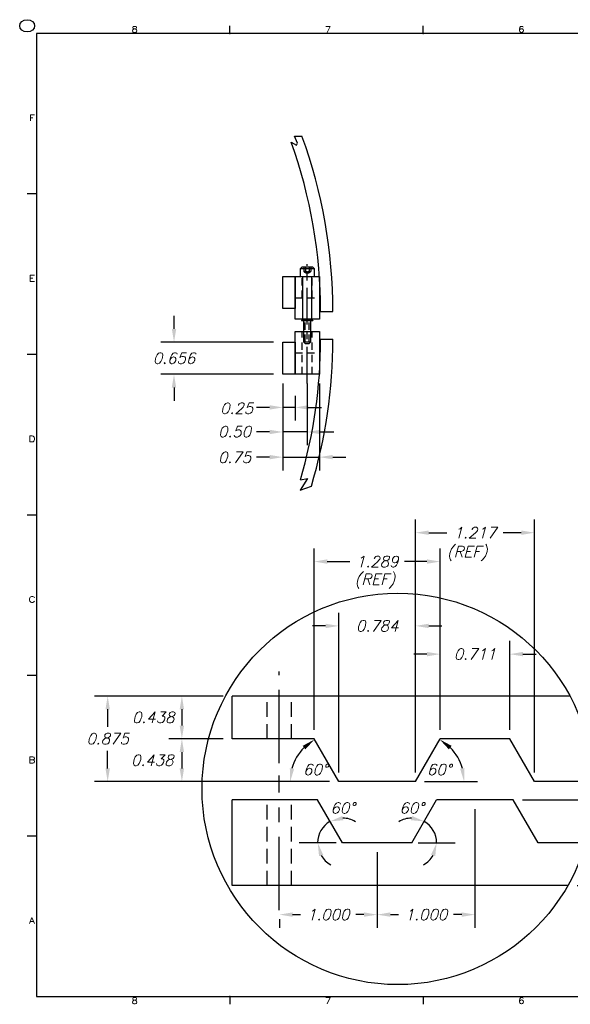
# Model space of a CAD drawing. Extents: x 21.7 to 54, y 3.8 to 24.
# Tile 1 of 2: x 21.7 to 32.9, y 3.9 to 24. Entities that reach past the tile are written whole.
import ezdxf
from ezdxf.enums import TextEntityAlignment as Align

# ---------------------------------------------------------------- set-up
doc = ezdxf.new("R2010")
doc.units = 0
doc.header["$LTSCALE"] = 0.6
doc.header["$MEASUREMENT"] = 0
doc.linetypes.add('CENTER', pattern=[2, 1.25, -0.25, 0.25, -0.25])
doc.linetypes.add('HIDDEN', pattern=[0.375, 0.25, -0.125])
doc.layers.get('0').update_dxf_attribs({"linetype": 'CONTINUOUS'})
doc.layers.get('DEFPOINTS').update_dxf_attribs({"linetype": 'CONTINUOUS'})
for name, color, linetype in [('BATTERY', 7, 'CONTINUOUS'), ('DIMEN', 1, 'CONTINUOUS'), ('HARDWARE', 1, 'CONTINUOUS'), ('HULL', 7, 'CONTINUOUS'), ('HULL_RAILS_BACKING', 4, 'CONTINUOUS'), ('HULL_RAILS_BOT', 2, 'CONTINUOUS'), ('HULL_RAILS_TOP', 3, 'CONTINUOUS'), ('TTLBOX', 111, 'CONTINUOUS')]:
    doc.layers.add(name, color=color, linetype=linetype)
doc.styles.add('ENGR', font='Romans', dxfattribs={"oblique": 15})
doc.styles.add('ROMAND', font='Romand', dxfattribs={"height": 0.1})
doc.dimstyles.get("Standard").update_dxf_attribs({"dimtxt": 0.18, "dimasz": 0.18, "dimexe": 0.18, "dimexo": 0.0625, "dimgap": 0.09, "dimtad": 0, "dimtih": 1, "dimtoh": 1, "dimdec": 4, "dimzin": 0, "dimtxsty": 'STANDARD', "dimcen": 0.09, "dimazin": 3, "dimtfac": 1, "dimtdec": 4, "dimtofl": 0, "dimtmove": 0, "dimatfit": 3, "dimtolj": 1, "dimtzin": 0})

# ---------------------------------------------------------------- blocks, each defined once
blk = doc.blocks.new('*D22')
at = {"color": 0, "linetype": 'BYBLOCK'}
for p, q in [((25, 16.567), (25, 15.305)), ((25.5, 16.567), (25.5, 15.305)), ((24.73, 15.575), (24.46, 15.575)), ((25.5, 15.575), (25, 15.575)), ((25.77, 15.575), (26.04, 15.575))]:
    blk.add_line(p, q, dxfattribs=at)
for points in [[(24.73, 15.62), (24.73, 15.53), (25, 15.575)], [(25.77, 15.62), (25.77, 15.53), (25.5, 15.575)]]:
    blk.add_solid(points, dxfattribs=at)
at = {"layer": 'DEFPOINTS', "color": 0, "linetype": 'BYBLOCK'}
for p in [(25, 16.754), (25.5, 16.754), (25, 15.575)]:
    blk.add_point(p, dxfattribs=at)
at = {"color": 0, "linetype": 'BYBLOCK', "insert": (24.013, 15.581), "char_height": 0.225, "attachment_point": 5, "style": 'ENGR'}
blk.add_mtext('\\A1;0.50', dxfattribs=at)
blk = doc.blocks.new('*D21')
at = {"color": 0, "linetype": 'BYBLOCK'}
for p, q in [((25, 16.567), (25, 14.791)), ((25.75, 16.567), (25.75, 14.791)), ((24.73, 15.061), (24.46, 15.061)), ((25, 15.061), (25.75, 15.061)), ((26.02, 15.061), (26.29, 15.061))]:
    blk.add_line(p, q, dxfattribs=at)
for points in [[(24.73, 15.106), (24.73, 15.016), (25, 15.061)], [(26.02, 15.106), (26.02, 15.016), (25.75, 15.061)]]:
    blk.add_solid(points, dxfattribs=at)
at = {"layer": 'DEFPOINTS', "color": 0, "linetype": 'BYBLOCK'}
for p in [(25, 16.754), (25.75, 16.754), (25.75, 15.061)]:
    blk.add_point(p, dxfattribs=at)
at = {"color": 0, "linetype": 'BYBLOCK', "insert": (24.013, 15.055), "char_height": 0.225, "attachment_point": 5, "style": 'ENGR'}
blk.add_mtext('\\A1;0.75', dxfattribs=at)
blk = doc.blocks.new('*D20')
at = {"color": 0, "linetype": 'BYBLOCK'}
for p, q in [((25, 16.567), (25, 15.807)), ((25.25, 16.317), (25.25, 15.807)), ((24.73, 16.077), (24.46, 16.077)), ((25.25, 16.077), (25, 16.077)), ((25.52, 16.077), (25.79, 16.077))]:
    blk.add_line(p, q, dxfattribs=at)
for points in [[(24.73, 16.122), (24.73, 16.032), (25, 16.077)], [(25.52, 16.122), (25.52, 16.032), (25.25, 16.077)]]:
    blk.add_solid(points, dxfattribs=at)
at = {"layer": 'DEFPOINTS', "color": 0, "linetype": 'BYBLOCK'}
for p in [(25, 16.754), (25.25, 16.504), (25, 16.077)]:
    blk.add_point(p, dxfattribs=at)
at = {"color": 0, "linetype": 'BYBLOCK', "insert": (24.056, 16.058), "char_height": 0.225, "attachment_point": 5, "style": 'ENGR'}
blk.add_mtext('\\A1;0.25', dxfattribs=at)
blk = doc.blocks.new('*D23')
at = {"color": 0, "linetype": 'BYBLOCK'}
for p, q in [((24.482, 17.681), (24.482, 17.951)), ((26.519, 17.411), (24.212, 17.411)), ((26.519, 16.754), (24.212, 16.754)), ((24.482, 16.484), (24.482, 16.214))]:
    blk.add_line(p, q, dxfattribs=at)
for points in [[(24.437, 17.681), (24.527, 17.681), (24.482, 17.411)], [(24.437, 16.484), (24.527, 16.484), (24.482, 16.754)]]:
    blk.add_solid(points, dxfattribs=at)
at = {"layer": 'DEFPOINTS', "color": 0, "linetype": 'BYBLOCK'}
for p in [(24.482, 17.411), (26.707, 17.411), (26.707, 16.754)]:
    blk.add_point(p, dxfattribs=at)
at = {"color": 0, "linetype": 'BYBLOCK', "insert": (24.482, 17.083), "char_height": 0.225, "attachment_point": 5, "style": 'ENGR'}
blk.add_mtext('\\A1;0.656', dxfattribs=at)
blk = doc.blocks.new('BORDER')
at = {"layer": 'TTLBOX'}
for p, q in [((-18.156, 15.75), (-18.156, 15.875)), ((-15.562, 15.75), (-15.562, 15.875)), ((0, 15.75), (-20.75, 15.75)), ((-20.75, 15.75), (-20.75, 0)), ((-20.75, 13.125), (-20.875, 13.125)), ((-20.75, 10.5), (-20.875, 10.5)), ((-20.75, 7.875), (-20.875, 7.875)), ((-20.75, 5.25), (-20.875, 5.25)), ((-20.75, 2.625), (-20.875, 2.625)), ((-20.75, 0), (0, 0)), ((-18.156, 0), (-18.156, -0.125)), ((-15.562, 0), (-15.562, -0.125))]:
    blk.add_line(p, q, dxfattribs=at)
blk.add_circle((-20.875, 15.875), 0.1, dxfattribs=at)
for p in [(-18.156, 15.75), (-15.562, 15.75), (-20.75, 13.125), (-20.75, 10.5), (-20.75, 10.5), (-20.75, 7.875), (-20.75, 7.875), (-20.75, 5.25), (-20.75, 5.25), (-20.75, 2.625), (-20.75, 2.625), (-18.156, 0)]:
    blk.add_point(p, dxfattribs=at)
at = {"layer": 'TTLBOX', "style": 'ROMAND'}
for s, p in [('8', (-19.433, 15.766)), ('7', (-16.839, 15.766)), ('6', (-14.245, 15.766)), ('F', (-20.81, 14.32)), ('E', (-20.81, 11.695)), ('D', (-20.81, 9.07)), ('C', (-20.81, 6.445)), ('B', (-20.81, 3.82)), ('A', (-20.81, 1.195)), ('8', (-19.433, -0.116)), ('7', (-16.839, -0.116)), ('6', (-14.245, -0.116))]:
    blk.add_text(s, height=0.1, dxfattribs=at).set_placement(p, align=Align.CENTER)
blk = doc.blocks.new('BBORDER')
at = {"layer": 'TTLBOX', "xscale": 0.7619047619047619, "yscale": 0.625, "zscale": 0.7619047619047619}
blk.add_blockref('BORDER', (0, 0), dxfattribs=at)
blk = doc.blocks.new('*D12')
at = {"color": 0, "linetype": 'BYBLOCK'}
for p, q in [((2.846, 13.111), (2.846, 15.696)), ((4.062, 13.111), (4.062, 15.696)), ((2.981, 15.561), (3.166, 15.561)), ((3.927, 15.561), (3.741, 15.561))]:
    blk.add_line(p, q, dxfattribs=at)
for points in [[(2.981, 15.584), (2.981, 15.539), (2.846, 15.561)], [(3.927, 15.584), (3.927, 15.539), (4.062, 15.561)]]:
    blk.add_solid(points, dxfattribs=at)
at = {"layer": 'DEFPOINTS', "color": 0, "linetype": 'BYBLOCK'}
for p in [(4.062, 15.561), (2.846, 13.017), (4.062, 13.017)]:
    blk.add_point(p, dxfattribs=at)
at = {"color": 0, "linetype": 'BYBLOCK', "insert": (3.454, 15.561), "char_height": 0.1125, "attachment_point": 5, "style": 'ENGR'}
blk.add_mtext('\\A1;1.217', dxfattribs=at)
blk = doc.blocks.new('*D16')
at = {"color": 0, "linetype": 'BYBLOCK'}
for p, q in [((3.098, 13.548), (3.098, 14.455)), ((3.809, 13.548), (3.809, 14.455)), ((2.963, 14.32), (2.828, 14.32)), ((3.944, 14.32), (4.079, 14.32))]:
    blk.add_line(p, q, dxfattribs=at)
for points in [[(2.963, 14.343), (2.963, 14.298), (3.098, 14.32)], [(3.944, 14.343), (3.944, 14.298), (3.809, 14.32)]]:
    blk.add_solid(points, dxfattribs=at)
at = {"layer": 'DEFPOINTS', "color": 0, "linetype": 'BYBLOCK'}
for p in [(3.809, 14.32), (3.098, 13.455), (3.809, 13.455)]:
    blk.add_point(p, dxfattribs=at)
at = {"color": 0, "linetype": 'BYBLOCK', "insert": (3.454, 14.32), "char_height": 0.1125, "attachment_point": 5, "style": 'ENGR'}
blk.add_mtext('\\A1;0.711', dxfattribs=at)
blk = doc.blocks.new('*D14')
at = {"color": 0, "linetype": 'BYBLOCK'}
for p, q in [((3.454, 12.736), (3.454, 11.523)), ((2.454, 12.298), (2.454, 11.523)), ((2.589, 11.658), (2.672, 11.658)), ((3.319, 11.658), (3.236, 11.658))]:
    blk.add_line(p, q, dxfattribs=at)
for points in [[(2.589, 11.681), (2.589, 11.636), (2.454, 11.658)], [(3.319, 11.681), (3.319, 11.636), (3.454, 11.658)]]:
    blk.add_solid(points, dxfattribs=at)
at = {"layer": 'DEFPOINTS', "color": 0, "linetype": 'BYBLOCK'}
for p in [(3.454, 12.83), (2.454, 12.392), (3.454, 11.658)]:
    blk.add_point(p, dxfattribs=at)
at = {"color": 0, "linetype": 'BYBLOCK', "insert": (2.954, 11.658), "char_height": 0.1125, "attachment_point": 5, "style": 'ENGR'}
blk.add_mtext('\\A1;1.000', dxfattribs=at)
blk = doc.blocks.new('*D13')
at = {"color": 0, "linetype": 'BYBLOCK'}
for start, end in [(90.9991, 121.9982), (0, 60), (298.0018, 329.0009)]:
    blk.add_arc((2.809, 12.392), 0.253, start, end, dxfattribs=at)
for points in [[(2.811, 12.666), (2.799, 12.623), (2.936, 12.611)], [(3.004, 12.268), (3.048, 12.256), (3.062, 12.392)]]:
    blk.add_solid(points, dxfattribs=at)
at = {"layer": 'DEFPOINTS', "color": 0, "linetype": 'BYBLOCK'}
for p in [(3.062, 12.83), (3.047, 12.478), (2.809, 12.392), (2.809, 12.392), (4.797, 12.392)]:
    blk.add_point(p, dxfattribs=at)
at = {"color": 0, "linetype": 'BYBLOCK', "insert": (2.806, 12.748), "char_height": 0.1125, "attachment_point": 5, "style": 'ENGR'}
blk.add_mtext('\\A1;60°', dxfattribs=at)
blk = doc.blocks.new('*D11')
at = {"color": 0, "linetype": 'BYBLOCK'}
blk.add_line((1.968, 13.017), (1.43, 13.017), dxfattribs=at)
blk.add_arc((2.062, 13.017), 0.498, 135.5957, 164.4043, dxfattribs=at)
for points in [[(1.693, 13.383), (1.72, 13.347), (1.813, 13.448)], [(1.605, 13.148), (1.561, 13.154), (1.565, 13.017)]]:
    blk.add_solid(points, dxfattribs=at)
at = {"layer": 'DEFPOINTS', "color": 0, "linetype": 'BYBLOCK'}
for p in [(1.809, 13.455), (1.681, 13.337), (2.062, 13.017), (2.062, 13.017), (2.846, 13.017)]:
    blk.add_point(p, dxfattribs=at)
at = {"color": 0, "linetype": 'BYBLOCK', "insert": (1.821, 13.14), "char_height": 0.1125, "attachment_point": 5, "style": 'ENGR'}
blk.add_mtext('\\A1;60°', dxfattribs=at)
blk = doc.blocks.new('*D10')
at = {"color": 0, "linetype": 'BYBLOCK'}
for p, q in [((2.062, 13.111), (2.062, 14.744)), ((2.846, 13.111), (2.846, 14.744)), ((1.927, 14.609), (1.792, 14.609)), ((2.981, 14.609), (3.116, 14.609))]:
    blk.add_line(p, q, dxfattribs=at)
for points in [[(1.927, 14.631), (1.927, 14.586), (2.062, 14.609)], [(2.981, 14.631), (2.981, 14.586), (2.846, 14.609)]]:
    blk.add_solid(points, dxfattribs=at)
at = {"layer": 'DEFPOINTS', "color": 0, "linetype": 'BYBLOCK'}
for p in [(2.846, 14.609), (2.062, 13.017), (2.846, 13.017)]:
    blk.add_point(p, dxfattribs=at)
at = {"color": 0, "linetype": 'BYBLOCK', "insert": (2.454, 14.609), "char_height": 0.1125, "attachment_point": 5, "style": 'ENGR'}
blk.add_mtext('\\A1;0.784', dxfattribs=at)
blk = doc.blocks.new('*D8')
at = {"color": 0, "linetype": 'BYBLOCK'}
for p, q in [((0.879, 13.892), (-0.436, 13.892)), ((-0.301, 13.757), (-0.301, 13.578)), ((-0.301, 13.152), (-0.301, 13.331)), ((1.968, 13.017), (-0.436, 13.017))]:
    blk.add_line(p, q, dxfattribs=at)
for points in [[(-0.323, 13.757), (-0.278, 13.757), (-0.301, 13.892)], [(-0.323, 13.152), (-0.278, 13.152), (-0.301, 13.017)]]:
    blk.add_solid(points, dxfattribs=at)
at = {"layer": 'DEFPOINTS', "color": 0, "linetype": 'BYBLOCK'}
for p in [(0.973, 13.892), (-0.301, 13.017), (2.062, 13.017)]:
    blk.add_point(p, dxfattribs=at)
at = {"color": 0, "linetype": 'BYBLOCK', "insert": (-0.301, 13.455), "char_height": 0.1125, "attachment_point": 5, "style": 'ENGR'}
blk.add_mtext('\\A1;0.875', dxfattribs=at)
blk = doc.blocks.new('*D7')
at = {"color": 0, "linetype": 'BYBLOCK'}
for p, q in [((0.879, 13.455), (0.323, 13.455)), ((0.458, 13.32), (0.458, 13.152)), ((1.968, 13.017), (0.323, 13.017))]:
    blk.add_line(p, q, dxfattribs=at)
for points in [[(0.435, 13.32), (0.48, 13.32), (0.458, 13.455)], [(0.435, 13.152), (0.48, 13.152), (0.458, 13.017)]]:
    blk.add_solid(points, dxfattribs=at)
at = {"layer": 'DEFPOINTS', "color": 0, "linetype": 'BYBLOCK'}
for p in [(0.973, 13.455), (0.458, 13.017), (2.062, 13.017)]:
    blk.add_point(p, dxfattribs=at)
at = {"color": 0, "linetype": 'BYBLOCK', "insert": (0.155, 13.236), "char_height": 0.1125, "attachment_point": 5, "style": 'ENGR'}
blk.add_mtext('\\A1;0.438', dxfattribs=at)
blk = doc.blocks.new('*D15')
at = {"color": 0, "linetype": 'BYBLOCK'}
for p, q in [((2.454, 12.298), (2.454, 11.523)), ((1.454, 11.611), (1.454, 11.523)), ((1.589, 11.658), (1.672, 11.658)), ((2.319, 11.658), (2.236, 11.658))]:
    blk.add_line(p, q, dxfattribs=at)
for points in [[(1.589, 11.681), (1.589, 11.636), (1.454, 11.658)], [(2.319, 11.681), (2.319, 11.636), (2.454, 11.658)]]:
    blk.add_solid(points, dxfattribs=at)
at = {"layer": 'DEFPOINTS', "color": 0, "linetype": 'BYBLOCK'}
for p in [(2.454, 12.392), (1.454, 11.705), (2.454, 11.658)]:
    blk.add_point(p, dxfattribs=at)
at = {"color": 0, "linetype": 'BYBLOCK', "insert": (1.954, 11.658), "char_height": 0.1125, "attachment_point": 5, "style": 'ENGR'}
blk.add_mtext('\\A1;1.000', dxfattribs=at)
blk = doc.blocks.new('*D6')
at = {"color": 0, "linetype": 'BYBLOCK'}
for start, end in [(120, 180), (58.0018, 89.0009), (210.9991, 241.9982)]:
    blk.add_arc((2.098, 12.392), 0.253, start, end, dxfattribs=at)
for points in [[(2.108, 12.623), (2.097, 12.666), (1.972, 12.611)], [(1.86, 12.256), (1.903, 12.268), (1.846, 12.392)]]:
    blk.add_solid(points, dxfattribs=at)
at = {"layer": 'DEFPOINTS', "color": 0, "linetype": 'BYBLOCK'}
for p in [(1.846, 12.83), (1.861, 12.478), (0.111, 12.392), (2.098, 12.392), (2.098, 12.392)]:
    blk.add_point(p, dxfattribs=at)
at = {"color": 0, "linetype": 'BYBLOCK', "insert": (2.101, 12.748), "char_height": 0.1125, "attachment_point": 5, "style": 'ENGR'}
blk.add_mtext('\\A1;60°', dxfattribs=at)
blk = doc.blocks.new('*D17')
at = {"color": 0, "linetype": 'BYBLOCK'}
for p, q in [((1.809, 13.548), (1.809, 15.401)), ((3.098, 13.548), (3.098, 15.401)), ((1.944, 15.266), (2.174, 15.266)), ((2.963, 15.266), (2.734, 15.266))]:
    blk.add_line(p, q, dxfattribs=at)
for points in [[(1.944, 15.289), (1.944, 15.244), (1.809, 15.266)], [(2.963, 15.289), (2.963, 15.244), (3.098, 15.266)]]:
    blk.add_solid(points, dxfattribs=at)
at = {"layer": 'DEFPOINTS', "color": 0, "linetype": 'BYBLOCK'}
for p in [(3.098, 15.266), (1.809, 13.455), (3.098, 13.455)]:
    blk.add_point(p, dxfattribs=at)
at = {"color": 0, "linetype": 'BYBLOCK', "insert": (2.454, 15.266), "char_height": 0.1125, "attachment_point": 5, "style": 'ENGR'}
blk.add_mtext('\\A1;1.289', dxfattribs=at)
blk = doc.blocks.new('*D9')
at = {"color": 0, "linetype": 'BYBLOCK'}
for p, q in [((0.879, 13.892), (0.323, 13.892)), ((0.458, 13.757), (0.458, 13.59)), ((0.879, 13.455), (0.323, 13.455))]:
    blk.add_line(p, q, dxfattribs=at)
for points in [[(0.435, 13.757), (0.48, 13.757), (0.458, 13.892)], [(0.435, 13.59), (0.48, 13.59), (0.458, 13.455)]]:
    blk.add_solid(points, dxfattribs=at)
at = {"layer": 'DEFPOINTS', "color": 0, "linetype": 'BYBLOCK'}
for p in [(0.973, 13.892), (0.458, 13.455), (0.973, 13.455)]:
    blk.add_point(p, dxfattribs=at)
at = {"color": 0, "linetype": 'BYBLOCK', "insert": (0.165, 13.673), "char_height": 0.1125, "attachment_point": 5, "style": 'ENGR'}
blk.add_mtext('\\A1;0.438', dxfattribs=at)
blk = doc.blocks.new('*D5')
at = {"color": 0, "linetype": 'BYBLOCK'}
for p, q in [((3.939, 12.83), (5.893, 12.83)), ((5.758, 12.695), (5.758, 12.516)), ((5.758, 12.09), (5.758, 12.268)), ((4.497, 11.955), (5.893, 11.955))]:
    blk.add_line(p, q, dxfattribs=at)
for points in [[(5.736, 12.695), (5.781, 12.695), (5.758, 12.83)], [(5.736, 12.09), (5.781, 12.09), (5.758, 11.955)]]:
    blk.add_solid(points, dxfattribs=at)
at = {"layer": 'DEFPOINTS', "color": 0, "linetype": 'BYBLOCK'}
for p in [(3.846, 12.83), (4.403, 11.955), (5.758, 11.955)]:
    blk.add_point(p, dxfattribs=at)
at = {"color": 0, "linetype": 'BYBLOCK', "insert": (5.758, 12.392), "char_height": 0.1125, "attachment_point": 5, "style": 'ENGR'}
blk.add_mtext('\\A1;0.875', dxfattribs=at)
blk = doc.blocks.new('*D4')
at = {"color": 0, "linetype": 'BYBLOCK'}
for p, q in [((4.681, 12.392), (5.068, 12.392)), ((4.933, 12.09), (4.933, 12.257)), ((4.497, 11.955), (5.068, 11.955))]:
    blk.add_line(p, q, dxfattribs=at)
for points in [[(4.91, 12.257), (4.955, 12.257), (4.933, 12.392)], [(4.91, 12.09), (4.955, 12.09), (4.933, 11.955)]]:
    blk.add_solid(points, dxfattribs=at)
at = {"layer": 'DEFPOINTS', "color": 0, "linetype": 'BYBLOCK'}
for p in [(4.587, 12.392), (4.933, 12.392), (4.403, 11.955)]:
    blk.add_point(p, dxfattribs=at)
at = {"color": 0, "linetype": 'BYBLOCK', "insert": (5.228, 12.173), "char_height": 0.1125, "attachment_point": 5, "style": 'ENGR'}
blk.add_mtext('\\A1;0.438', dxfattribs=at)
blk = doc.blocks.new('*D3')
at = {"color": 0, "linetype": 'BYBLOCK'}
for p, q in [((3.939, 12.83), (5.068, 12.83)), ((4.933, 12.695), (4.933, 12.527)), ((4.681, 12.392), (5.068, 12.392))]:
    blk.add_line(p, q, dxfattribs=at)
for points in [[(4.91, 12.695), (4.955, 12.695), (4.933, 12.83)], [(4.91, 12.527), (4.955, 12.527), (4.933, 12.392)]]:
    blk.add_solid(points, dxfattribs=at)
at = {"layer": 'DEFPOINTS', "color": 0, "linetype": 'BYBLOCK'}
for p in [(3.846, 12.83), (4.587, 12.392), (4.933, 12.392)]:
    blk.add_point(p, dxfattribs=at)
at = {"color": 0, "linetype": 'BYBLOCK', "insert": (5.227, 12.611), "char_height": 0.1125, "attachment_point": 5, "style": 'ENGR'}
blk.add_mtext('\\A1;0.438', dxfattribs=at)
blk = doc.blocks.new('*D18')
at = {"color": 0, "linetype": 'BYBLOCK'}
blk.add_line((2.939, 13.017), (3.478, 13.017), dxfattribs=at)
blk.add_arc((2.846, 13.017), 0.498, 15.5957, 44.4043, dxfattribs=at)
for points in [[(3.187, 13.347), (3.215, 13.383), (3.094, 13.448)], [(3.347, 13.154), (3.302, 13.148), (3.343, 13.017)]]:
    blk.add_solid(points, dxfattribs=at)
at = {"layer": 'DEFPOINTS', "color": 0, "linetype": 'BYBLOCK'}
for p in [(3.098, 13.455), (3.227, 13.337), (2.062, 13.017), (2.846, 13.017), (2.846, 13.017)]:
    blk.add_point(p, dxfattribs=at)
at = {"color": 0, "linetype": 'BYBLOCK', "insert": (3.087, 13.14), "char_height": 0.1125, "attachment_point": 5, "style": 'ENGR'}
blk.add_mtext('\\A1;60°', dxfattribs=at)
blk = doc.blocks.new('X_JUNK')
at = {"layer": 'BATTERY', "color": 1, "linetype": 'CENTER'}
for p, q in [((2.1143, -2.9137), (2.1143, -1.9762)), ((2.1143, -4.4137), (2.1143, -3.0387))]:
    blk.add_line(p, q, dxfattribs=at)
at = {"layer": 'DIMEN'}
for p, q in [((2.6961, -3.7262), (2.3159, -3.7262)), ((3.5324, -3.7262), (3.9126, -3.7262))]:
    blk.add_line(p, q, dxfattribs=at)
blk.add_circle((3.3246, -3.1753), 2, dxfattribs=at)
at = {"layer": 'HULL_RAILS_BOT'}
for p, q in [((2.506, -3.2887), (1.6336, -3.2887)), ((1.6336, -4.1637), (1.6336, -3.2887)), ((2.7586, -3.7262), (2.506, -3.2887)), ((3.4699, -3.7262), (3.7225, -3.2887)), ((4.506, -3.2887), (3.7225, -3.2887)), ((4.7586, -3.7262), (4.506, -3.2887)), ((3.4699, -3.7262), (2.7586, -3.7262)), ((5.2472, -3.7262), (4.7586, -3.7262)), ((5.0633, -4.1637), (1.6336, -4.1637))]:
    blk.add_line(p, q, dxfattribs=at)
at = {"layer": 'HULL_RAILS_BOT', "linetype": 'HIDDEN'}
for p, q in [((1.9893, -4.1637), (1.9893, -3.2887)), ((2.2393, -4.1637), (2.2393, -3.2887))]:
    blk.add_line(p, q, dxfattribs=at)
at = {"layer": 'HULL_RAILS_TOP'}
for p, q in [((5.085, -2.2262), (1.6336, -2.2262)), ((1.6336, -2.6637), (1.6336, -2.2262)), ((2.4699, -2.6637), (1.6336, -2.6637)), ((2.7225, -3.1012), (2.4699, -2.6637)), ((3.506, -3.1012), (3.7586, -2.6637)), ((4.4699, -2.6637), (3.7586, -2.6637)), ((4.7225, -3.1012), (4.4699, -2.6637)), ((3.506, -3.1012), (2.7225, -3.1012)), ((5.3232, -3.1012), (4.7225, -3.1012))]:
    blk.add_line(p, q, dxfattribs=at)
at = {"layer": 'HULL_RAILS_TOP', "linetype": 'HIDDEN'}
for p, q in [((1.9893, -2.6637), (1.9893, -2.2262)), ((2.2393, -2.6637), (2.2393, -2.2262))]:
    blk.add_line(p, q, dxfattribs=at)
at = {"layer": 'DIMEN', "style": 'ENGR', "oblique": 15}
for p in [(3.8275, -0.8077), (2.8843, -1.089)]:
    blk.add_text('(REF)', height=0.1125, dxfattribs=at).set_placement(p)
at = {"layer": 'DIMEN'}
for base, p1, p2, picture, middle, set_off in [((4.72251, -0.5569), (3.506, -3.1012), (4.72251, -3.1012), '*D12', (4.11425, -0.5569), (0.66049, -16.11829)), ((3.7586, -0.8522), (2.4699, -2.6637), (3.7586, -2.6637), '*D17', (3.1143, -0.8522), (0.6605, -16.1183)), ((3.506, -1.50975), (2.72251, -3.1012), (3.506, -3.1012), '*D10', (3.11425, -1.50975), (0.66049, -16.11829)), ((4.4699, -1.7981), (3.7586, -2.6637), (4.4699, -2.6637), '*D16', (4.1143, -1.7981), (0.6605, -16.1183)), ((4.1143, -4.4603), (3.1143, -3.7262), (4.1143, -3.2887), '*D14', (3.6143, -4.4603), (0.6605, -16.1183)), ((3.1143, -4.4603), (2.1143, -4.4137), (3.1143, -3.7262), '*D15', (2.6143, -4.4603), (0.6605, -16.1183))]:
    dim = blk.add_linear_dim(base=base, p1=p1, p2=p2, dimstyle='STANDARD', override={"dimscale": 0.75, "dimtxt": 0.15, "dimexo": 0.125, "dimdec": 3, "dimtxsty": 'ENGR', "dimtdec": 0, "dimtzin": 12}, dxfattribs=at)
    dim.commit()
    dim.dimension.update_dxf_attribs({"geometry": picture, "text_midpoint": middle, "insert": set_off})
for base, p1, p2, picture, middle in [((0.3599, -3.1012), (1.6336, -2.2262), (2.7225, -3.1012), '*D8', (0.3599, -2.6637)), ((6.4187, -4.1637), (4.506, -3.2887), (5.0633, -4.1637), '*D5', (6.4187, -3.7262))]:
    dim = blk.add_linear_dim(base=base, p1=p1, p2=p2, angle=90, dimstyle='STANDARD', override={"dimscale": 0.75, "dimtxt": 0.15, "dimexo": 0.125, "dimdec": 3, "dimtxsty": 'ENGR', "dimtdec": 0, "dimtzin": 12}, dxfattribs=at)
    dim.commit()
    dim.dimension.update_dxf_attribs({"geometry": picture, "text_midpoint": middle, "insert": (0.6605, -16.1183)})
for base, p1, p2, picture, middle in [((1.1180917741, -2.6637031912), (1.6335910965, -2.2262031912), (1.6335910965, -2.6637031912), '*D9', (0.8258083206, -2.4449531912)), ((1.1180917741, -3.1012031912), (1.6335910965, -2.6637031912), (2.7225067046, -3.1012031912), '*D7', (0.815709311, -2.8824531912)), ((5.5931622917, -3.7262031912), (4.5060003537, -3.2887031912), (5.247238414, -3.7262031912), '*D3', (5.8871660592, -3.5074531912)), ((5.5931622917, -3.7262031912), (5.0633164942, -4.1637031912), (5.247238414, -3.7262031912), '*D4', (5.8884853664, -3.9449531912))]:
    dim = blk.add_linear_dim(base=base, p1=p1, p2=p2, angle=90, dimstyle='STANDARD', override={"dimscale": 0.75, "dimtxt": 0.15, "dimexo": 0.125, "dimdec": 3, "dimtxsty": 'ENGR', "dimtdec": 0, "dimtzin": 12}, dxfattribs=at)
    dim.commit()
    dim.dimension.update_dxf_attribs({"geometry": picture, "text_midpoint": middle, "dimtype": 128, "insert": (0.6604863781, -16.1182873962)})
for base, line1, line2, picture, middle in [((2.3414, -2.7814), ((3.506, -3.1012), (2.7225, -3.1012)), ((2.7225, -3.1012), (2.4699, -2.6637)), '*D11', (2.4811, -2.9784)), ((3.8871, -2.7814), ((2.7225, -3.1012), (3.506, -3.1012)), ((3.506, -3.1012), (3.7586, -2.6637)), '*D18', (3.7474, -2.9784)), ((2.5212, -3.6398), ((2.7586, -3.7262), (2.506, -3.2887)), ((2.7586, -3.7262), (0.7713, -3.7262)), '*D6', (2.7618, -3.3703)), ((3.7073, -3.6398), ((3.4699, -3.7262), (3.7225, -3.2887)), ((3.4699, -3.7262), (5.4572, -3.7262)), '*D13', (3.4667, -3.3703))]:
    dim = blk.add_angular_dim_2l(base=base, line1=line1, line2=line2, dimstyle='STANDARD', override={"dimscale": 0.75, "dimtxt": 0.15, "dimexo": 0.125, "dimdec": 0, "dimtxsty": 'ENGR', "dimtdec": 0, "dimtzin": 12}, dxfattribs=at)
    dim.commit()
    dim.dimension.update_dxf_attribs({"geometry": picture, "text_midpoint": middle, "dimtype": 130, "insert": (0.6605, -16.1183)})

msp = doc.modelspace()

# ---------------------------------------------------------------- linework, layer by layer
at = {"layer": 'BATTERY', "color": 1, "linetype": 'CENTER'}
msp.add_line((27.5326, 16.5687), (27.5326, 19.0062), dxfattribs=at)
at = {"layer": 'HARDWARE'}
for p, q in [((27.4265, 18.9474), (27.392, 18.913)), ((27.4265, 18.9474), (27.6388, 18.9474)), ((27.6388, 18.9474), (27.6732, 18.913)), ((27.392, 18.7562), (27.392, 18.913)), ((27.392, 18.913), (27.6732, 18.913)), ((27.392, 18.7562), (27.6732, 18.7562)), ((27.437, 18.7562), (27.437, 17.8623)), ((27.6282, 17.8623), (27.6282, 18.7562)), ((27.6732, 18.913), (27.6732, 18.7562)), ((27.417, 17.8623), (27.417, 17.8523)), ((27.417, 17.8623), (27.6482, 17.8623)), ((27.417, 17.8523), (27.6482, 17.8523)), ((27.457, 17.8523), (27.457, 17.4155)), ((27.6082, 17.4155), (27.6082, 17.8523)), ((27.6482, 17.8623), (27.6482, 17.8523)), ((27.457, 17.4155), (27.4914, 17.3811)), ((27.457, 17.4155), (27.6082, 17.4155)), ((27.4914, 17.3811), (27.5738, 17.3811)), ((27.6082, 17.4155), (27.5738, 17.3811))]:
    msp.add_line(p, q, dxfattribs=at)
at = {"layer": 'HARDWARE', "linetype": 'HIDDEN'}
for p, q in [((27.4609, 18.9474), (27.4609, 18.8537)), ((27.4968, 18.9474), (27.4968, 18.8666)), ((27.5685, 18.9474), (27.5685, 18.8666)), ((27.6043, 18.9474), (27.6043, 18.8537)), ((27.4914, 17.4155), (27.4914, 17.8523)), ((27.5738, 17.4155), (27.5738, 17.8523))]:
    msp.add_line(p, q, dxfattribs=at)
for centre, radius, start, end in [((27.4694, 18.8862), 0.0336, 255.26882, 324.35594), ((27.5326, 18.9375), 0.1103, 229.452, 310.548), ((27.5326, 18.8995), 0.0487, 222.53721, 317.46279), ((27.5958, 18.8862), 0.0336, 215.64406, 284.73118)]:
    msp.add_arc(centre, radius, start, end, dxfattribs=at)
at = {"layer": 'HULL'}
for p, q in [((27.8057, 18.0366), (28.0557, 18.0366)), ((27.8057, 17.4741), (28.0557, 17.4741))]:
    msp.add_line(p, q, dxfattribs=at)
at = {"layer": 'HULL', "flags": 128}
for points in [[(27.2036, 21.4978), (27.3099, 21.4365), (27.3326, 21.4805), (27.2725, 21.6205), (27.4243, 21.6227)], [(27.3932, 14.5955), (27.5391, 14.6266), (27.3894, 14.3872), (27.6164, 14.4688)]]:
    msp.add_lwpolyline(points, dxfattribs=at)
at = {"layer": 'HULL'}
for centre, radius, start, end in [((17.5557, 18.0366), 10.5, 0, 19.97057), ((17.5557, 18.0366), 10.25, 0, 19.73552), ((17.5557, 17.4741), 10.25, 343.68966, 0), ((17.5557, 17.4741), 10.5, 343.36842, 0)]:
    msp.add_arc(centre, radius, start, end, dxfattribs=at)
at = {"layer": 'HULL_RAILS_BACKING'}
for points in [[(27.0326, 18.7562), (27.2826, 18.7562), (27.2826, 18.0999), (27.0326, 18.0999)], [(27.0326, 17.4107), (27.2826, 17.4107), (27.2826, 16.7545), (27.0326, 16.7545)]]:
    msp.add_lwpolyline(points, close=True, dxfattribs=at)
at = {"layer": 'HULL_RAILS_BOT', "linetype": 'HIDDEN'}
for p, q in [((27.4306, 16.7545), (27.4306, 17.6295)), ((27.6346, 16.7545), (27.6346, 17.6295)), ((27.2826, 17.192), (27.7826, 17.192))]:
    msp.add_line(p, q, dxfattribs=at)
at = {"layer": 'HULL_RAILS_BOT'}
msp.add_lwpolyline([(27.2826, 17.6295), (27.7826, 17.6295), (27.7826, 16.7545), (27.2826, 16.7545)], close=True, dxfattribs=at)
at = {"layer": 'HULL_RAILS_TOP', "linetype": 'HIDDEN'}
for p, q in [((27.4306, 18.3187), (27.4306, 18.7562)), ((27.6346, 18.3187), (27.6346, 18.7562)), ((27.2826, 18.3187), (27.7826, 18.3187))]:
    msp.add_line(p, q, dxfattribs=at)
at = {"layer": 'HULL_RAILS_TOP'}
msp.add_lwpolyline([(27.2826, 18.7562), (27.7826, 18.7562), (27.7826, 17.8812), (27.2826, 17.8812)], close=True, dxfattribs=at)

# ---------------------------------------------------------------- block references
at = {"layer": 'HULL_RAILS_BACKING', "xscale": 2, "yscale": 2, "zscale": 2}
msp.add_blockref('BBORDER', (53.6148, 4.0331), dxfattribs=at)
at = {"layer": 'HULL_RAILS_TOP', "xscale": 2, "yscale": 2, "zscale": 2}
msp.add_blockref('X_JUNK', (22.7322, 14.6303), dxfattribs=at)

# ---------------------------------------------------------------- dimensions: what is measured, and where the dimension line sits
at = {"layer": 'HARDWARE'}
dim = msp.add_linear_dim(base=(24.8079, 17.4107), p1=(27.0326, 16.7545), p2=(27.0326, 17.4107), angle=90, dimstyle='STANDARD', override={"dimscale": 1.5, "dimtxt": 0.15, "dimexo": 0.125, "dimdec": 3, "dimtxsty": 'ENGR', "dimtdec": 0, "dimtzin": 12}, dxfattribs=at)
dim.commit()
dim.dimension.update_dxf_attribs({"geometry": '*D23', "text_midpoint": (24.8079, 17.0826), "insert": (0.3259, 0)})
for base, p1, p2, picture, middle in [((27.0326, 15.5752), (27.5326, 16.7545), (27.0326, 16.7545), '*D22', (26.045, 15.5814)), ((27.7826, 15.0614), (27.0326, 16.7545), (27.7826, 16.7545), '*D21', (26.045, 15.0552)), ((27.0326, 16.0766), (27.2826, 16.5045), (27.0326, 16.7545), '*D20', (26.0884, 16.0581))]:
    dim = msp.add_linear_dim(base=base, p1=p1, p2=p2, dimstyle='STANDARD', override={"dimscale": 1.5, "dimtxt": 0.15, "dimexo": 0.125, "dimdec": 2, "dimtxsty": 'ENGR', "dimtdec": 0, "dimtzin": 12}, dxfattribs=at)
    dim.commit()
    dim.dimension.update_dxf_attribs({"geometry": picture, "text_midpoint": middle, "dimtype": 128, "insert": (2.0325, 0)})

doc.saveas('drawing.dxf')
